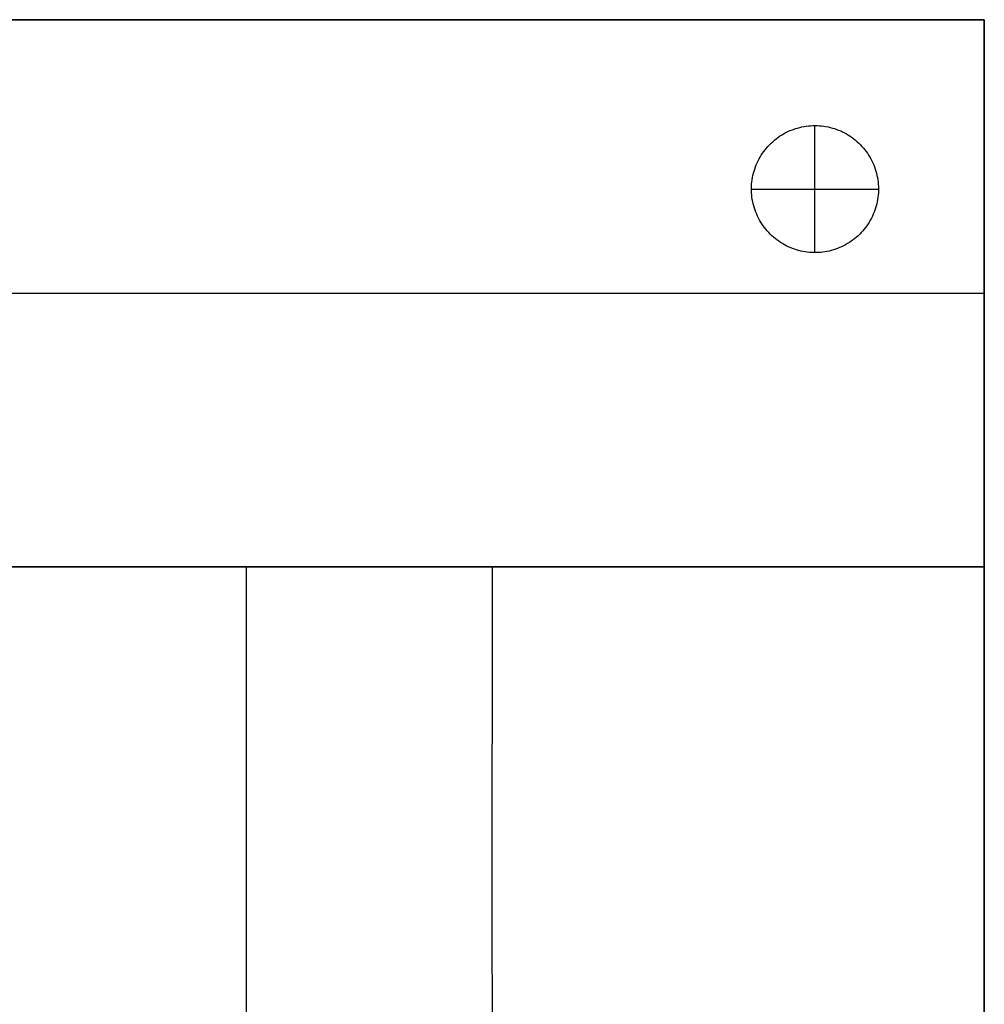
# Model space of a CAD drawing. Header units: millimetres. Extents: x 0 to 930, y -3822 to -2892.
# Tile 4 of 4: x 474 to 930, y -3357 to -2892. Entities that reach past the tile are written whole.
import ezdxf

# ---------------------------------------------------------------- set-up
doc = ezdxf.new("R2010")
doc.units = ezdxf.units.MM
doc.layers.add('Catena module - Small - S100 - Ferm living', color=7, linetype='Continuous', true_color=0x000000)

msp = doc.modelspace()

# ---------------------------------------------------------------- linework, layer by layer
at = {"layer": 'Catena module - Small - S100 - Ferm living'}
for p, q in [((930, -2892.28, 20), (0, -2892.28, 20)), ((0, -2892.28, 390), (930, -2892.28, 390)), ((465, -2892.28, 720), (523.36, -2892.28, 720.63)), ((523.36, -2892.28, 720.63), (581.69, -2892.28, 722.53)), ((581.69, -2892.28, 722.53), (639.98, -2892.28, 725.68)), ((639.98, -2892.28, 725.68), (698.21, -2892.28, 730.08)), ((698.21, -2892.28, 730.08), (756.34, -2892.28, 735.72)), ((756.34, -2892.28, 735.72), (814.37, -2892.28, 742.59)), ((814.37, -2892.28, 742.59), (872.26, -2892.28, 750.69)), ((872.26, -2892.28, 750.69), (930, -2892.28, 760)), ((930, -3150.61, 20), (930, -2892.28, 20)), ((930, -2892.28, 760), (930, -3150.61, 760)), ((930, -2892.28, 20), (930, -2892.28, 760)), ((930, -3150.61, 390), (930, -2892.28, 390)), ((840.78, -2943.73, 20), (841.78, -2943.43, 20)), ((840.78, -2943.73), (841.78, -2943.43)), ((840.78, -2943.73, 10), (841.78, -2943.43, 10)), ((841.78, -2943.43, 20), (842.78, -2943.16, 20)), ((841.78, -2943.43), (842.78, -2943.16)), ((841.78, -2943.43, 10), (842.78, -2943.16, 10)), ((842.78, -2943.16, 20), (843.8, -2942.93, 20)), ((842.78, -2943.16), (843.8, -2942.93)), ((842.78, -2943.16, 10), (843.8, -2942.93, 10)), ((843.8, -2942.93, 20), (844.82, -2942.73, 20)), ((843.8, -2942.93), (844.82, -2942.73)), ((843.8, -2942.93, 10), (844.82, -2942.73, 10)), ((844.82, -2942.73, 20), (845.85, -2942.57, 20)), ((844.82, -2942.73), (845.85, -2942.57)), ((844.82, -2942.73, 10), (845.85, -2942.57, 10)), ((845.85, -2942.57, 20), (846.88, -2942.44, 20)), ((845.85, -2942.57), (846.88, -2942.44)), ((845.85, -2942.57, 10), (846.88, -2942.44, 10)), ((846.88, -2942.44, 20), (847.92, -2942.35, 20)), ((846.88, -2942.44), (847.92, -2942.35)), ((846.88, -2942.44, 10), (847.92, -2942.35, 10)), ((847.92, -2942.35, 20), (848.96, -2942.3, 20)), ((847.92, -2942.35), (848.96, -2942.3)), ((847.92, -2942.35, 10), (848.96, -2942.3, 10)), ((848.96, -2942.3, 20), (850, -2942.28, 20)), ((848.96, -2942.3), (850, -2942.28)), ((848.96, -2942.3, 10), (850, -2942.28, 10)), ((850, -2942.28, 20), (851.04, -2942.3, 20)), ((850, -2942.28, 20), (850, -2942.28)), ((850, -2942.28), (851.04, -2942.3)), ((850, -2942.28, 10), (851.04, -2942.3, 10)), ((850, -3002.28, 20), (850, -2942.28, 20)), ((850, -3002.28), (850, -2942.28)), ((851.04, -2942.3, 20), (852.08, -2942.35, 20)), ((851.04, -2942.3), (852.08, -2942.35)), ((851.04, -2942.3, 10), (852.08, -2942.35, 10)), ((852.08, -2942.35, 20), (853.12, -2942.44, 20)), ((852.08, -2942.35), (853.12, -2942.44)), ((852.08, -2942.35, 10), (853.12, -2942.44, 10)), ((853.12, -2942.44, 20), (854.15, -2942.57, 20)), ((853.12, -2942.44), (854.15, -2942.57)), ((853.12, -2942.44, 10), (854.15, -2942.57, 10)), ((854.15, -2942.57, 20), (855.18, -2942.73, 20)), ((854.15, -2942.57), (855.18, -2942.73)), ((854.15, -2942.57, 10), (855.18, -2942.73, 10)), ((855.18, -2942.73, 20), (856.2, -2942.93, 20)), ((855.18, -2942.73), (856.2, -2942.93)), ((855.18, -2942.73, 10), (856.2, -2942.93, 10)), ((856.2, -2942.93, 20), (857.22, -2943.16, 20)), ((856.2, -2942.93), (857.22, -2943.16)), ((856.2, -2942.93, 10), (857.22, -2943.16, 10)), ((857.22, -2943.16, 20), (858.22, -2943.43, 20)), ((857.22, -2943.16), (858.22, -2943.43)), ((857.22, -2943.16, 10), (858.22, -2943.43, 10)), ((858.22, -2943.43, 20), (859.22, -2943.73, 20)), ((858.22, -2943.43), (859.22, -2943.73)), ((858.22, -2943.43, 10), (859.22, -2943.73, 10)), ((831.62, -2948.57, 20), (832.45, -2947.95, 20)), ((831.62, -2948.57), (832.45, -2947.95)), ((831.62, -2948.57, 10), (832.45, -2947.95, 10)), ((832.45, -2947.95, 20), (833.31, -2947.35, 20)), ((832.45, -2947.95), (833.31, -2947.35)), ((832.45, -2947.95, 10), (833.31, -2947.35, 10)), ((833.31, -2947.35, 20), (834.18, -2946.79, 20)), ((833.31, -2947.35), (834.18, -2946.79)), ((833.31, -2947.35, 10), (834.18, -2946.79, 10)), ((834.18, -2946.79, 20), (835.08, -2946.25, 20)), ((834.18, -2946.79), (835.08, -2946.25)), ((834.18, -2946.79, 10), (835.08, -2946.25, 10)), ((835.08, -2946.25, 20), (835.99, -2945.75, 20)), ((835.08, -2946.25), (835.99, -2945.75)), ((835.08, -2946.25, 10), (835.99, -2945.75, 10)), ((835.99, -2945.75, 20), (836.92, -2945.28, 20)), ((835.99, -2945.75), (836.92, -2945.28)), ((835.99, -2945.75, 10), (836.92, -2945.28, 10)), ((836.92, -2945.28, 20), (837.86, -2944.84, 20)), ((836.92, -2945.28), (837.86, -2944.84)), ((836.92, -2945.28, 10), (837.86, -2944.84, 10)), ((837.86, -2944.84, 20), (838.82, -2944.44, 20)), ((837.86, -2944.84), (838.82, -2944.44)), ((837.86, -2944.84, 10), (838.82, -2944.44, 10)), ((838.82, -2944.44, 20), (839.79, -2944.07, 20)), ((838.82, -2944.44), (839.79, -2944.07)), ((838.82, -2944.44, 10), (839.79, -2944.07, 10)), ((839.79, -2944.07, 20), (840.78, -2943.73, 20)), ((839.79, -2944.07), (840.78, -2943.73)), ((839.79, -2944.07, 10), (840.78, -2943.73, 10)), ((859.22, -2943.73, 20), (860.21, -2944.07, 20)), ((859.22, -2943.73), (860.21, -2944.07)), ((859.22, -2943.73, 10), (860.21, -2944.07, 10)), ((860.21, -2944.07, 20), (861.18, -2944.44, 20)), ((860.21, -2944.07), (861.18, -2944.44)), ((860.21, -2944.07, 10), (861.18, -2944.44, 10)), ((861.18, -2944.44, 20), (862.14, -2944.84, 20)), ((861.18, -2944.44), (862.14, -2944.84)), ((861.18, -2944.44, 10), (862.14, -2944.84, 10)), ((862.14, -2944.84, 20), (863.08, -2945.28, 20)), ((862.14, -2944.84), (863.08, -2945.28)), ((862.14, -2944.84, 10), (863.08, -2945.28, 10)), ((863.08, -2945.28, 20), (864.01, -2945.75, 20)), ((863.08, -2945.28), (864.01, -2945.75)), ((863.08, -2945.28, 10), (864.01, -2945.75, 10)), ((864.01, -2945.75, 20), (864.92, -2946.25, 20)), ((864.01, -2945.75), (864.92, -2946.25)), ((864.01, -2945.75, 10), (864.92, -2946.25, 10)), ((864.92, -2946.25, 20), (865.82, -2946.79, 20)), ((864.92, -2946.25), (865.82, -2946.79)), ((864.92, -2946.25, 10), (865.82, -2946.79, 10)), ((865.82, -2946.79, 20), (866.69, -2947.35, 20)), ((865.82, -2946.79), (866.69, -2947.35)), ((865.82, -2946.79, 10), (866.69, -2947.35, 10)), ((866.69, -2947.35, 20), (867.55, -2947.95, 20)), ((866.69, -2947.35), (867.55, -2947.95)), ((866.69, -2947.35, 10), (867.55, -2947.95, 10)), ((867.55, -2947.95, 20), (868.38, -2948.57, 20)), ((867.55, -2947.95), (868.38, -2948.57)), ((867.55, -2947.95, 10), (868.38, -2948.57, 10)), ((827.11, -2952.88, 20), (827.8, -2952.1, 20)), ((827.11, -2952.88), (827.8, -2952.1)), ((827.11, -2952.88, 10), (827.8, -2952.1, 10)), ((827.8, -2952.1, 20), (828.51, -2951.34, 20)), ((827.8, -2952.1), (828.51, -2951.34)), ((827.8, -2952.1, 10), (828.51, -2951.34, 10)), ((828.51, -2951.34, 20), (829.25, -2950.61, 20)), ((828.51, -2951.34), (829.25, -2950.61)), ((828.51, -2951.34, 10), (829.25, -2950.61, 10)), ((829.25, -2950.61, 20), (830.02, -2949.9, 20)), ((829.25, -2950.61), (830.02, -2949.9)), ((829.25, -2950.61, 10), (830.02, -2949.9, 10)), ((830.02, -2949.9, 20), (830.81, -2949.22, 20)), ((830.02, -2949.9), (830.81, -2949.22)), ((830.02, -2949.9, 10), (830.81, -2949.22, 10)), ((830.81, -2949.22, 20), (831.62, -2948.57, 20)), ((830.81, -2949.22), (831.62, -2948.57)), ((830.81, -2949.22, 10), (831.62, -2948.57, 10)), ((868.38, -2948.57, 20), (869.19, -2949.22, 20)), ((868.38, -2948.57), (869.19, -2949.22)), ((868.38, -2948.57, 10), (869.19, -2949.22, 10)), ((869.19, -2949.22, 20), (869.98, -2949.9, 20)), ((869.19, -2949.22), (869.98, -2949.9)), ((869.19, -2949.22, 10), (869.98, -2949.9, 10)), ((869.98, -2949.9, 20), (870.75, -2950.61, 20)), ((869.98, -2949.9), (870.75, -2950.61)), ((869.98, -2949.9, 10), (870.75, -2950.61, 10)), ((870.75, -2950.61, 20), (871.49, -2951.34, 20)), ((870.75, -2950.61), (871.49, -2951.34)), ((870.75, -2950.61, 10), (871.49, -2951.34, 10)), ((871.49, -2951.34, 20), (872.2, -2952.1, 20)), ((871.49, -2951.34), (872.2, -2952.1)), ((871.49, -2951.34, 10), (872.2, -2952.1, 10)), ((872.2, -2952.1, 20), (872.89, -2952.88, 20)), ((872.2, -2952.1), (872.89, -2952.88)), ((872.2, -2952.1, 10), (872.89, -2952.88, 10)), ((823.6, -2958.04, 20), (824.11, -2957.13, 20)), ((823.6, -2958.04), (824.11, -2957.13)), ((823.6, -2958.04, 10), (824.11, -2957.13, 10)), ((824.11, -2957.13, 20), (824.65, -2956.24, 20)), ((824.11, -2957.13), (824.65, -2956.24)), ((824.11, -2957.13, 10), (824.65, -2956.24, 10)), ((824.65, -2956.24, 20), (825.22, -2955.37, 20)), ((824.65, -2956.24), (825.22, -2955.37)), ((824.65, -2956.24, 10), (825.22, -2955.37, 10)), ((825.22, -2955.37, 20), (825.82, -2954.52, 20)), ((825.22, -2955.37), (825.82, -2954.52)), ((825.22, -2955.37, 10), (825.82, -2954.52, 10)), ((825.82, -2954.52, 20), (826.45, -2953.69, 20)), ((825.82, -2954.52), (826.45, -2953.69)), ((825.82, -2954.52, 10), (826.45, -2953.69, 10)), ((826.45, -2953.69, 20), (827.11, -2952.88, 20)), ((826.45, -2953.69), (827.11, -2952.88)), ((826.45, -2953.69, 10), (827.11, -2952.88, 10)), ((872.89, -2952.88, 20), (873.55, -2953.69, 20)), ((872.89, -2952.88), (873.55, -2953.69)), ((872.89, -2952.88, 10), (873.55, -2953.69, 10)), ((873.55, -2953.69, 20), (874.18, -2954.52, 20)), ((873.55, -2953.69), (874.18, -2954.52)), ((873.55, -2953.69, 10), (874.18, -2954.52, 10)), ((874.18, -2954.52, 20), (874.78, -2955.37, 20)), ((874.18, -2954.52), (874.78, -2955.37)), ((874.18, -2954.52, 10), (874.78, -2955.37, 10)), ((874.78, -2955.37, 20), (875.35, -2956.24, 20)), ((874.78, -2955.37), (875.35, -2956.24)), ((874.78, -2955.37, 10), (875.35, -2956.24, 10)), ((875.35, -2956.24, 20), (875.89, -2957.13, 20)), ((875.35, -2956.24), (875.89, -2957.13)), ((875.35, -2956.24, 10), (875.89, -2957.13, 10)), ((875.89, -2957.13, 20), (876.4, -2958.04, 20)), ((875.89, -2957.13), (876.4, -2958.04)), ((875.89, -2957.13, 10), (876.4, -2958.04, 10)), ((821.53, -2962.81, 20), (821.88, -2961.83, 20)), ((821.53, -2962.81), (821.88, -2961.83)), ((821.53, -2962.81, 10), (821.88, -2961.83, 10)), ((821.88, -2961.83, 20), (822.26, -2960.86, 20)), ((821.88, -2961.83), (822.26, -2960.86)), ((821.88, -2961.83, 10), (822.26, -2960.86, 10)), ((822.26, -2960.86, 20), (822.67, -2959.9, 20)), ((822.26, -2960.86), (822.67, -2959.9)), ((822.26, -2960.86, 10), (822.67, -2959.9, 10)), ((822.67, -2959.9, 20), (823.12, -2958.96, 20)), ((822.67, -2959.9), (823.12, -2958.96)), ((822.67, -2959.9, 10), (823.12, -2958.96, 10)), ((823.12, -2958.96, 20), (823.6, -2958.04, 20)), ((823.12, -2958.96), (823.6, -2958.04)), ((823.12, -2958.96, 10), (823.6, -2958.04, 10)), ((876.4, -2958.04, 20), (876.88, -2958.96, 20)), ((876.4, -2958.04), (876.88, -2958.96)), ((876.4, -2958.04, 10), (876.88, -2958.96, 10)), ((876.88, -2958.96, 20), (877.33, -2959.9, 20)), ((876.88, -2958.96), (877.33, -2959.9)), ((876.88, -2958.96, 10), (877.33, -2959.9, 10)), ((877.33, -2959.9, 20), (877.74, -2960.86, 20)), ((877.33, -2959.9), (877.74, -2960.86)), ((877.33, -2959.9, 10), (877.74, -2960.86, 10)), ((877.74, -2960.86, 20), (878.12, -2961.83, 20)), ((877.74, -2960.86), (878.12, -2961.83)), ((877.74, -2960.86, 10), (878.12, -2961.83, 10)), ((878.12, -2961.83, 20), (878.47, -2962.81, 20)), ((878.12, -2961.83), (878.47, -2962.81)), ((878.12, -2961.83, 10), (878.47, -2962.81, 10)), ((820.5, -2966.84, 20), (820.7, -2965.82, 20)), ((820.5, -2966.84), (820.7, -2965.82)), ((820.5, -2966.84, 10), (820.7, -2965.82, 10)), ((820.7, -2965.82, 20), (820.95, -2964.81, 20)), ((820.7, -2965.82), (820.95, -2964.81)), ((820.7, -2965.82, 10), (820.95, -2964.81, 10)), ((820.95, -2964.81, 20), (821.22, -2963.8, 20)), ((820.95, -2964.81), (821.22, -2963.8)), ((820.95, -2964.81, 10), (821.22, -2963.8, 10)), ((821.22, -2963.8, 20), (821.53, -2962.81, 20)), ((821.22, -2963.8), (821.53, -2962.81)), ((821.22, -2963.8, 10), (821.53, -2962.81, 10)), ((878.47, -2962.81, 20), (878.78, -2963.8, 20)), ((878.47, -2962.81), (878.78, -2963.8)), ((878.47, -2962.81, 10), (878.78, -2963.8, 10)), ((878.78, -2963.8, 20), (879.05, -2964.81, 20)), ((878.78, -2963.8), (879.05, -2964.81)), ((878.78, -2963.8, 10), (879.05, -2964.81, 10)), ((879.05, -2964.81, 20), (879.3, -2965.82, 20)), ((879.05, -2964.81), (879.3, -2965.82)), ((879.05, -2964.81, 10), (879.3, -2965.82, 10)), ((879.3, -2965.82, 20), (879.5, -2966.84, 20)), ((879.3, -2965.82), (879.5, -2966.84)), ((879.3, -2965.82, 10), (879.5, -2966.84, 10)), ((820, -2972.02, 20), (820.03, -2970.98, 20)), ((820, -2972.02), (820.03, -2970.98)), ((820, -2972.02, 10), (820.03, -2970.98, 10)), ((820.03, -2970.98, 20), (820.09, -2969.94, 20)), ((820.03, -2970.98), (820.09, -2969.94)), ((820.03, -2970.98, 10), (820.09, -2969.94, 10)), ((820.09, -2969.94, 20), (820.19, -2968.9, 20)), ((820.09, -2969.94), (820.19, -2968.9)), ((820.09, -2969.94, 10), (820.19, -2968.9, 10)), ((820.19, -2968.9, 20), (820.33, -2967.87, 20)), ((820.19, -2968.9), (820.33, -2967.87)), ((820.19, -2968.9, 10), (820.33, -2967.87, 10)), ((820.33, -2967.87, 20), (820.5, -2966.84, 20)), ((820.33, -2967.87), (820.5, -2966.84)), ((820.33, -2967.87, 10), (820.5, -2966.84, 10)), ((879.5, -2966.84, 20), (879.67, -2967.87, 20)), ((879.5, -2966.84), (879.67, -2967.87)), ((879.5, -2966.84, 10), (879.67, -2967.87, 10)), ((879.67, -2967.87, 20), (879.81, -2968.9, 20)), ((879.67, -2967.87), (879.81, -2968.9)), ((879.67, -2967.87, 10), (879.81, -2968.9, 10)), ((879.81, -2968.9, 20), (879.91, -2969.94, 20)), ((879.81, -2968.9), (879.91, -2969.94)), ((879.81, -2968.9, 10), (879.91, -2969.94, 10)), ((879.91, -2969.94, 20), (879.97, -2970.98, 20)), ((879.91, -2969.94), (879.97, -2970.98)), ((879.91, -2969.94, 10), (879.97, -2970.98, 10)), ((879.97, -2970.98, 20), (880, -2972.02, 20)), ((879.97, -2970.98), (880, -2972.02)), ((879.97, -2970.98, 10), (880, -2972.02, 10)), ((820.01, -2973.06, 20), (820, -2972.02, 20)), ((820.01, -2973.06), (820, -2972.02)), ((820.01, -2973.06, 10), (820, -2972.02, 10)), ((820, -2972.28, 20), (820, -2972.28)), ((820, -2972.28, 20), (880, -2972.28, 20)), ((820, -2972.28), (880, -2972.28)), ((820.06, -2974.1, 20), (820.01, -2973.06, 20)), ((820.06, -2974.1), (820.01, -2973.06)), ((820.06, -2974.1, 10), (820.01, -2973.06, 10)), ((820.14, -2975.14, 20), (820.06, -2974.1, 20)), ((820.14, -2975.14), (820.06, -2974.1)), ((820.14, -2975.14, 10), (820.06, -2974.1, 10)), ((820.25, -2976.17, 20), (820.14, -2975.14, 20)), ((820.25, -2976.17), (820.14, -2975.14)), ((820.25, -2976.17, 10), (820.14, -2975.14, 10)), ((879.86, -2975.14, 20), (879.75, -2976.17, 20)), ((879.86, -2975.14), (879.75, -2976.17)), ((879.86, -2975.14, 10), (879.75, -2976.17, 10)), ((879.94, -2974.1, 20), (879.86, -2975.14, 20)), ((879.94, -2974.1), (879.86, -2975.14)), ((879.94, -2974.1, 10), (879.86, -2975.14, 10)), ((879.99, -2973.06, 20), (879.94, -2974.1, 20)), ((879.99, -2973.06), (879.94, -2974.1)), ((879.99, -2973.06, 10), (879.94, -2974.1, 10)), ((880, -2972.02, 20), (879.99, -2973.06, 20)), ((880, -2972.02), (879.99, -2973.06)), ((880, -2972.02, 10), (879.99, -2973.06, 10)), ((880, -2972.28, 20), (880, -2972.28)), ((820.41, -2977.2, 20), (820.25, -2976.17, 20)), ((820.41, -2977.2), (820.25, -2976.17)), ((820.41, -2977.2, 10), (820.25, -2976.17, 10)), ((820.6, -2978.23, 20), (820.41, -2977.2, 20)), ((820.6, -2978.23), (820.41, -2977.2)), ((820.6, -2978.23, 10), (820.41, -2977.2, 10)), ((820.82, -2979.24, 20), (820.6, -2978.23, 20)), ((820.82, -2979.24), (820.6, -2978.23)), ((820.82, -2979.24, 10), (820.6, -2978.23, 10)), ((821.08, -2980.25, 20), (820.82, -2979.24, 20)), ((821.08, -2980.25), (820.82, -2979.24)), ((821.08, -2980.25, 10), (820.82, -2979.24, 10)), ((821.37, -2981.25, 20), (821.08, -2980.25, 20)), ((821.37, -2981.25), (821.08, -2980.25)), ((821.37, -2981.25, 10), (821.08, -2980.25, 10)), ((878.92, -2980.25, 20), (878.63, -2981.25, 20)), ((878.92, -2980.25), (878.63, -2981.25)), ((878.92, -2980.25, 10), (878.63, -2981.25, 10)), ((879.18, -2979.24, 20), (878.92, -2980.25, 20)), ((879.18, -2979.24), (878.92, -2980.25)), ((879.18, -2979.24, 10), (878.92, -2980.25, 10)), ((879.4, -2978.23, 20), (879.18, -2979.24, 20)), ((879.4, -2978.23), (879.18, -2979.24)), ((879.4, -2978.23, 10), (879.18, -2979.24, 10)), ((879.59, -2977.2, 20), (879.4, -2978.23, 20)), ((879.59, -2977.2), (879.4, -2978.23)), ((879.59, -2977.2, 10), (879.4, -2978.23, 10)), ((879.75, -2976.17, 20), (879.59, -2977.2, 20)), ((879.75, -2976.17), (879.59, -2977.2)), ((879.75, -2976.17, 10), (879.59, -2977.2, 10)), ((821.7, -2982.24, 20), (821.37, -2981.25, 20)), ((821.7, -2982.24), (821.37, -2981.25)), ((821.7, -2982.24, 10), (821.37, -2981.25, 10)), ((822.06, -2983.22, 20), (821.7, -2982.24, 20)), ((822.06, -2983.22), (821.7, -2982.24)), ((822.06, -2983.22, 10), (821.7, -2982.24, 10)), ((822.46, -2984.18, 20), (822.06, -2983.22, 20)), ((822.46, -2984.18), (822.06, -2983.22)), ((822.46, -2984.18, 10), (822.06, -2983.22, 10)), ((822.89, -2985.13, 20), (822.46, -2984.18, 20)), ((822.89, -2985.13), (822.46, -2984.18)), ((822.89, -2985.13, 10), (822.46, -2984.18, 10)), ((823.35, -2986.06, 20), (822.89, -2985.13, 20)), ((823.35, -2986.06), (822.89, -2985.13)), ((823.35, -2986.06, 10), (822.89, -2985.13, 10)), ((877.11, -2985.13, 20), (876.65, -2986.06, 20)), ((877.11, -2985.13), (876.65, -2986.06)), ((877.11, -2985.13, 10), (876.65, -2986.06, 10)), ((877.54, -2984.18, 20), (877.11, -2985.13, 20)), ((877.54, -2984.18), (877.11, -2985.13)), ((877.54, -2984.18, 10), (877.11, -2985.13, 10)), ((877.94, -2983.22, 20), (877.54, -2984.18, 20)), ((877.94, -2983.22), (877.54, -2984.18)), ((877.94, -2983.22, 10), (877.54, -2984.18, 10)), ((878.3, -2982.24, 20), (877.94, -2983.22, 20)), ((878.3, -2982.24), (877.94, -2983.22)), ((878.3, -2982.24, 10), (877.94, -2983.22, 10)), ((878.63, -2981.25, 20), (878.3, -2982.24, 20)), ((878.63, -2981.25), (878.3, -2982.24)), ((878.63, -2981.25, 10), (878.3, -2982.24, 10)), ((823.85, -2986.98, 20), (823.35, -2986.06, 20)), ((823.85, -2986.98), (823.35, -2986.06)), ((823.85, -2986.98, 10), (823.35, -2986.06, 10)), ((824.37, -2987.88, 20), (823.85, -2986.98, 20)), ((824.37, -2987.88), (823.85, -2986.98)), ((824.37, -2987.88, 10), (823.85, -2986.98, 10)), ((824.93, -2988.76, 20), (824.37, -2987.88, 20)), ((824.93, -2988.76), (824.37, -2987.88)), ((824.93, -2988.76, 10), (824.37, -2987.88, 10)), ((825.52, -2989.62, 20), (824.93, -2988.76, 20)), ((825.52, -2989.62), (824.93, -2988.76)), ((825.52, -2989.62, 10), (824.93, -2988.76, 10)), ((826.13, -2990.45, 20), (825.52, -2989.62, 20)), ((826.13, -2990.45), (825.52, -2989.62)), ((826.13, -2990.45, 10), (825.52, -2989.62, 10)), ((874.48, -2989.62, 20), (873.87, -2990.45, 20)), ((874.48, -2989.62), (873.87, -2990.45)), ((874.48, -2989.62, 10), (873.87, -2990.45, 10)), ((875.07, -2988.76, 20), (874.48, -2989.62, 20)), ((875.07, -2988.76), (874.48, -2989.62)), ((875.07, -2988.76, 10), (874.48, -2989.62, 10)), ((875.63, -2987.88, 20), (875.07, -2988.76, 20)), ((875.63, -2987.88), (875.07, -2988.76)), ((875.63, -2987.88, 10), (875.07, -2988.76, 10)), ((876.15, -2986.98, 20), (875.63, -2987.88, 20)), ((876.15, -2986.98), (875.63, -2987.88)), ((876.15, -2986.98, 10), (875.63, -2987.88, 10)), ((876.65, -2986.06, 20), (876.15, -2986.98, 20)), ((876.65, -2986.06), (876.15, -2986.98)), ((876.65, -2986.06, 10), (876.15, -2986.98, 10)), ((826.78, -2991.27, 20), (826.13, -2990.45, 20)), ((826.78, -2991.27), (826.13, -2990.45)), ((826.78, -2991.27, 10), (826.13, -2990.45, 10)), ((827.45, -2992.07, 20), (826.78, -2991.27, 20)), ((827.45, -2992.07), (826.78, -2991.27)), ((827.45, -2992.07, 10), (826.78, -2991.27, 10)), ((828.15, -2992.84, 20), (827.45, -2992.07, 20)), ((828.15, -2992.84), (827.45, -2992.07)), ((828.15, -2992.84, 10), (827.45, -2992.07, 10)), ((828.88, -2993.58, 20), (828.15, -2992.84, 20)), ((828.88, -2993.58), (828.15, -2992.84)), ((828.88, -2993.58, 10), (828.15, -2992.84, 10)), ((829.63, -2994.3, 20), (828.88, -2993.58, 20)), ((829.63, -2994.3), (828.88, -2993.58)), ((829.63, -2994.3, 10), (828.88, -2993.58, 10)), ((830.41, -2995, 20), (829.63, -2994.3, 20)), ((830.41, -2995), (829.63, -2994.3)), ((830.41, -2995, 10), (829.63, -2994.3, 10)), ((870.37, -2994.3, 20), (869.59, -2995, 20)), ((870.37, -2994.3), (869.59, -2995)), ((870.37, -2994.3, 10), (869.59, -2995, 10)), ((871.12, -2993.58, 20), (870.37, -2994.3, 20)), ((871.12, -2993.58), (870.37, -2994.3)), ((871.12, -2993.58, 10), (870.37, -2994.3, 10)), ((871.85, -2992.84, 20), (871.12, -2993.58, 20)), ((871.85, -2992.84), (871.12, -2993.58)), ((871.85, -2992.84, 10), (871.12, -2993.58, 10)), ((872.55, -2992.07, 20), (871.85, -2992.84, 20)), ((872.55, -2992.07), (871.85, -2992.84)), ((872.55, -2992.07, 10), (871.85, -2992.84, 10)), ((873.22, -2991.27, 20), (872.55, -2992.07, 20)), ((873.22, -2991.27), (872.55, -2992.07)), ((873.22, -2991.27, 10), (872.55, -2992.07, 10)), ((873.87, -2990.45, 20), (873.22, -2991.27, 20)), ((873.87, -2990.45), (873.22, -2991.27)), ((873.87, -2990.45, 10), (873.22, -2991.27, 10)), ((831.21, -2995.66, 20), (830.41, -2995, 20)), ((831.21, -2995.66), (830.41, -2995)), ((831.21, -2995.66, 10), (830.41, -2995, 10)), ((832.03, -2996.3, 20), (831.21, -2995.66, 20)), ((832.03, -2996.3), (831.21, -2995.66)), ((832.03, -2996.3, 10), (831.21, -2995.66, 10)), ((832.88, -2996.91, 20), (832.03, -2996.3, 20)), ((832.88, -2996.91), (832.03, -2996.3)), ((832.88, -2996.91, 10), (832.03, -2996.3, 10)), ((833.74, -2997.49, 20), (832.88, -2996.91, 20)), ((833.74, -2997.49), (832.88, -2996.91)), ((833.74, -2997.49, 10), (832.88, -2996.91, 10)), ((834.63, -2998.04, 20), (833.74, -2997.49, 20)), ((834.63, -2998.04), (833.74, -2997.49)), ((834.63, -2998.04, 10), (833.74, -2997.49, 10)), ((835.53, -2998.56, 20), (834.63, -2998.04, 20)), ((835.53, -2998.56), (834.63, -2998.04)), ((835.53, -2998.56, 10), (834.63, -2998.04, 10)), ((836.45, -2999.04, 20), (835.53, -2998.56, 20)), ((836.45, -2999.04), (835.53, -2998.56)), ((836.45, -2999.04, 10), (835.53, -2998.56, 10)), ((837.39, -2999.5, 20), (836.45, -2999.04, 20)), ((837.39, -2999.5), (836.45, -2999.04)), ((837.39, -2999.5, 10), (836.45, -2999.04, 10)), ((863.55, -2999.04, 20), (862.61, -2999.5, 20)), ((863.55, -2999.04), (862.61, -2999.5)), ((863.55, -2999.04, 10), (862.61, -2999.5, 10)), ((864.47, -2998.56, 20), (863.55, -2999.04, 20)), ((864.47, -2998.56), (863.55, -2999.04)), ((864.47, -2998.56, 10), (863.55, -2999.04, 10)), ((865.37, -2998.04, 20), (864.47, -2998.56, 20)), ((865.37, -2998.04), (864.47, -2998.56)), ((865.37, -2998.04, 10), (864.47, -2998.56, 10)), ((866.26, -2997.49, 20), (865.37, -2998.04, 20)), ((866.26, -2997.49), (865.37, -2998.04)), ((866.26, -2997.49, 10), (865.37, -2998.04, 10)), ((867.12, -2996.91, 20), (866.26, -2997.49, 20)), ((867.12, -2996.91), (866.26, -2997.49)), ((867.12, -2996.91, 10), (866.26, -2997.49, 10)), ((867.97, -2996.3, 20), (867.12, -2996.91, 20)), ((867.97, -2996.3), (867.12, -2996.91)), ((867.97, -2996.3, 10), (867.12, -2996.91, 10)), ((868.79, -2995.66, 20), (867.97, -2996.3, 20)), ((868.79, -2995.66), (867.97, -2996.3)), ((868.79, -2995.66, 10), (867.97, -2996.3, 10)), ((869.59, -2995, 20), (868.79, -2995.66, 20)), ((869.59, -2995), (868.79, -2995.66)), ((869.59, -2995, 10), (868.79, -2995.66, 10)), ((838.34, -2999.92, 20), (837.39, -2999.5, 20)), ((838.34, -2999.92), (837.39, -2999.5)), ((838.34, -2999.92, 10), (837.39, -2999.5, 10)), ((839.31, -3000.31, 20), (838.34, -2999.92, 20)), ((839.31, -3000.31), (838.34, -2999.92)), ((839.31, -3000.31, 10), (838.34, -2999.92, 10)), ((840.28, -3000.66, 20), (839.31, -3000.31, 20)), ((840.28, -3000.66), (839.31, -3000.31)), ((840.28, -3000.66, 10), (839.31, -3000.31, 10)), ((841.28, -3000.98, 20), (840.28, -3000.66, 20)), ((841.28, -3000.98), (840.28, -3000.66)), ((841.28, -3000.98, 10), (840.28, -3000.66, 10)), ((842.28, -3001.27, 20), (841.28, -3000.98, 20)), ((842.28, -3001.27), (841.28, -3000.98)), ((842.28, -3001.27, 10), (841.28, -3000.98, 10)), ((843.29, -3001.52, 20), (842.28, -3001.27, 20)), ((843.29, -3001.52), (842.28, -3001.27)), ((843.29, -3001.52, 10), (842.28, -3001.27, 10)), ((844.31, -3001.73, 20), (843.29, -3001.52, 20)), ((844.31, -3001.73), (843.29, -3001.52)), ((844.31, -3001.73, 10), (843.29, -3001.52, 10)), ((845.33, -3001.91, 20), (844.31, -3001.73, 20)), ((845.33, -3001.91), (844.31, -3001.73)), ((845.33, -3001.91, 10), (844.31, -3001.73, 10)), ((846.36, -3002.06, 20), (845.33, -3001.91, 20)), ((846.36, -3002.06), (845.33, -3001.91)), ((846.36, -3002.06, 10), (845.33, -3001.91, 10)), ((847.4, -3002.17, 20), (846.36, -3002.06, 20)), ((847.4, -3002.17), (846.36, -3002.06)), ((847.4, -3002.17, 10), (846.36, -3002.06, 10)), ((848.44, -3002.24, 20), (847.4, -3002.17, 20)), ((848.44, -3002.24), (847.4, -3002.17)), ((848.44, -3002.24, 10), (847.4, -3002.17, 10)), ((849.48, -3002.27, 20), (848.44, -3002.24, 20)), ((849.48, -3002.27), (848.44, -3002.24)), ((849.48, -3002.27, 10), (848.44, -3002.24, 10)), ((850.52, -3002.27, 20), (849.48, -3002.27, 20)), ((850.52, -3002.27), (849.48, -3002.27)), ((850.52, -3002.27, 10), (849.48, -3002.27, 10)), ((850, -3002.28, 20), (850, -3002.28)), ((851.56, -3002.24, 20), (850.52, -3002.27, 20)), ((851.56, -3002.24), (850.52, -3002.27)), ((851.56, -3002.24, 10), (850.52, -3002.27, 10)), ((852.6, -3002.17, 20), (851.56, -3002.24, 20)), ((852.6, -3002.17), (851.56, -3002.24)), ((852.6, -3002.17, 10), (851.56, -3002.24, 10)), ((853.64, -3002.06, 20), (852.6, -3002.17, 20)), ((853.64, -3002.06), (852.6, -3002.17)), ((853.64, -3002.06, 10), (852.6, -3002.17, 10)), ((854.67, -3001.91, 20), (853.64, -3002.06, 20)), ((854.67, -3001.91), (853.64, -3002.06)), ((854.67, -3001.91, 10), (853.64, -3002.06, 10)), ((855.69, -3001.73, 20), (854.67, -3001.91, 20)), ((855.69, -3001.73), (854.67, -3001.91)), ((855.69, -3001.73, 10), (854.67, -3001.91, 10)), ((856.71, -3001.52, 20), (855.69, -3001.73, 20)), ((856.71, -3001.52), (855.69, -3001.73)), ((856.71, -3001.52, 10), (855.69, -3001.73, 10)), ((857.72, -3001.27, 20), (856.71, -3001.52, 20)), ((857.72, -3001.27), (856.71, -3001.52)), ((857.72, -3001.27, 10), (856.71, -3001.52, 10)), ((858.72, -3000.98, 20), (857.72, -3001.27, 20)), ((858.72, -3000.98), (857.72, -3001.27)), ((858.72, -3000.98, 10), (857.72, -3001.27, 10)), ((859.72, -3000.66, 20), (858.72, -3000.98, 20)), ((859.72, -3000.66), (858.72, -3000.98)), ((859.72, -3000.66, 10), (858.72, -3000.98, 10)), ((860.69, -3000.31, 20), (859.72, -3000.66, 20)), ((860.69, -3000.31), (859.72, -3000.66)), ((860.69, -3000.31, 10), (859.72, -3000.66, 10)), ((861.66, -2999.92, 20), (860.69, -3000.31, 20)), ((861.66, -2999.92), (860.69, -3000.31)), ((861.66, -2999.92, 10), (860.69, -3000.31, 10)), ((862.61, -2999.5, 20), (861.66, -2999.92, 20)), ((862.61, -2999.5), (861.66, -2999.92)), ((862.61, -2999.5, 10), (861.66, -2999.92, 10)), ((0, -3021.44, 20), (930, -3021.44, 20)), ((465, -3021.44, 720), (523.36, -3021.44, 720.63)), ((523.36, -3021.44, 720.63), (581.69, -3021.44, 722.53)), ((581.69, -3021.44, 722.53), (639.98, -3021.44, 725.68)), ((639.98, -3021.44, 725.68), (698.21, -3021.44, 730.08)), ((698.21, -3021.44, 730.08), (756.34, -3021.44, 735.72)), ((756.34, -3021.44, 735.72), (814.37, -3021.44, 742.59)), ((814.37, -3021.44, 742.59), (872.26, -3021.44, 750.69)), ((872.26, -3021.44, 750.69), (930, -3021.44, 760)), ((930, -3021.44, 20), (930, -3021.44, 760)), ((0, -3150.61, 420), (930, -3150.61, 420)), ((930, -3150.61, 20), (0, -3150.61, 20)), ((0, -3150.61, 220), (930, -3150.61, 220)), ((0, -3150.61, 20), (930, -3150.61, 20)), ((0, -3150.61, 390), (930, -3150.61, 390)), ((523.36, -3150.61, 720.63), (465, -3150.61, 720)), ((581.69, -3150.61, 722.53), (523.36, -3150.61, 720.63)), ((581.25, -3150.61, 420), (581.3, -3486.27, 398.15)), ((639.98, -3150.61, 725.68), (581.69, -3150.61, 722.53)), ((698.21, -3150.61, 730.08), (639.98, -3150.61, 725.68)), ((697.5, -3150.61, 420), (697.42, -3318.12, 405.03)), ((756.34, -3150.61, 735.72), (698.21, -3150.61, 730.08)), ((814.37, -3150.61, 742.59), (756.34, -3150.61, 735.72)), ((872.26, -3150.61, 750.69), (814.37, -3150.61, 742.59)), ((930, -3150.61, 760), (872.26, -3150.61, 750.69)), ((930, -3150.61, 420), (930, -3246.29, 410.21)), ((930, -3822.28, 20), (930, -3150.61, 20)), ((930, -3150.61, 20), (930, -3150.61, 420)), ((930, -3822.28, 220), (930, -3150.61, 220)), ((930, -3150.61, 760), (930, -3150.61, 420)), ((930, -3150.61, 420), (930, -3150.61, 20)), ((930, -3246.29, 410.21), (930, -3342.24, 403.68)), ((697.42, -3318.12, 405.03), (697.5, -3486, 395.05)), ((930, -3342.24, 403.68), (930, -3438.36, 400.41))]:
    msp.add_line(p, q, dxfattribs=at)

doc.saveas('drawing.dxf')
